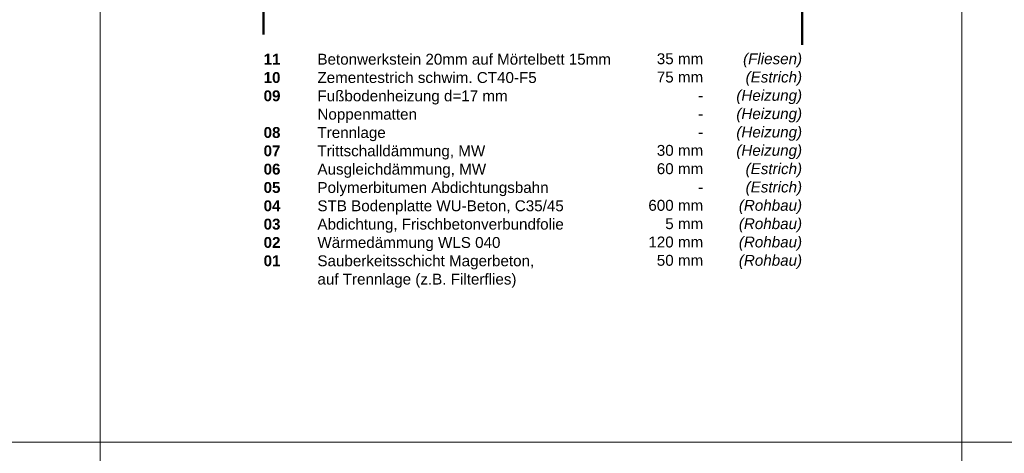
# Model space of a CAD drawing. Header units: metres. Extents: x 0.9 to 30.1, y -10.7 to 8.6.
# Tile 159 of 256: x 5.8 to 8.1, y -3 to -2. Entities that reach past the tile are written whole.
import ezdxf

# ---------------------------------------------------------------- set-up
doc = ezdxf.new("R2010")
doc.units = ezdxf.units.M
doc.layers.add('Keine', color=7, linetype='Continuous', lineweight=9)
doc.styles.add('Arial', font='arial.ttf')
doc.styles.add('Arial (bold)', font='arialbd.ttf')
doc.styles.add('Arial (italic)', font='ariali.ttf')

msp = doc.modelspace()

# ---------------------------------------------------------------- linework, layer by layer
at = {"layer": 'Keine', "color": 255, "lineweight": 50}
for p, q in [((6.3794, -1.03109), (6.3794, -2.05422)), ((7.6294, -2.07839), (7.6294, -1.03109))]:
    msp.add_line(p, q, dxfattribs=at)
at = {"layer": 'Keine', "color": 255, "flags": 128}
for points in [[(4, -0.6), (6, -0.6), (6, -3), (4, -3)], [(6, -0.6), (8, -0.6), (8, -3), (6, -3)], [(8, -0.6), (10, -0.6), (10, -3), (8, -3)], [(4, -3), (6, -3), (6, -5.4), (4, -5.4)], [(6, -3), (8, -3), (8, -5.4), (6, -5.4)]]:
    msp.add_lwpolyline(points, close=True, dxfattribs=at)

# ---------------------------------------------------------------- texts
at = {"layer": 'Keine', "color": 7, "insert": (6.3794, -2.09918), "char_height": 0.0252181, "attachment_point": 1, "line_spacing_factor": 1.011258, "style": 'Arial (bold)'}
msp.add_mtext('\\pxt4.957;11^I{\\fArial|b0|i0|c0|p0;Betonwerkstein 20mm auf Mörtelbett 15mm\\P}10 ^I{\\fArial|b0|i0|c0|p0;Zementestrich schwim. }{\\fArial|b0|i0|c0|p0;CT40-F5}{\\fArial|b0|i0|c0|p0;\\P}09{\\fArial|b0|i0|c0|p0; ^IFußbodenheizung d=17 mm \\P     ^INoppenmatten}{\\fArial|b0|i0|c0|p0;\\C1;\\P}08{\\fArial|b0|i0|c0|p0; ^ITrennlage\\P}07{\\fArial|b0|i0|c0|p0; ^ITrittschalldämmung, MW\\P}06{\\fArial|b0|i0|c0|p0; ^IAusgleichdämmung, MW\\P}05{\\fArial|b0|i0|c0|p0; ^IPolymer}{\\fArial|b0|i0|c0|p0;bitumen Abdichtungsbahn}{\\fArial|b0|i0|c0|p0;\\P}04{\\fArial|b0|i0|c0|p0; ^ISTB Bodenplatte WU-Beton, C35/45\\P}03{\\fArial|b0|i0|c0|p0; ^IAbdichtung, Frischbetonverbundfolie\\P}02{\\fArial|b0|i0|c0|p0; ^IWärmedämmung WLS 040\\P}01{\\fArial|b0|i0|c0|p0; ^ISauberkeitsschicht Magerbeton, \\P     ^Iauf Trennlage (z.B. Filterflies)}', dxfattribs=at)
at = {"layer": 'Keine', "color": 7, "transparency": 33554687, "char_height": 0.025218, "attachment_point": 3, "line_spacing_factor": 1.011258}
for s, insert, width, style in [('  35 mm\\P75 mm\\P-  \\P-\\P-\\P  30 mm\\P  60 mm\\P-\\P600 mm\\P5 mm\\P120 mm\\P  50 mm', (7.39978, -2.09812), 0.1510902, 'Arial'), ('(Fliesen)\\P(Estrich)\\P(Heizung)\\P(Heizung)\\P(Heizung)\\P(Heizung)\\P(Estrich)\\P(Estrich)\\P(Rohbau)\\P(Rohbau)\\P(Rohbau)\\P(Rohbau)', (7.6294, -2.09812), 0.1865725, 'Arial (italic)')]:
    msp.add_mtext(s, dxfattribs=dict(at, insert=insert, width=width, style=style))

doc.saveas('drawing.dxf')
